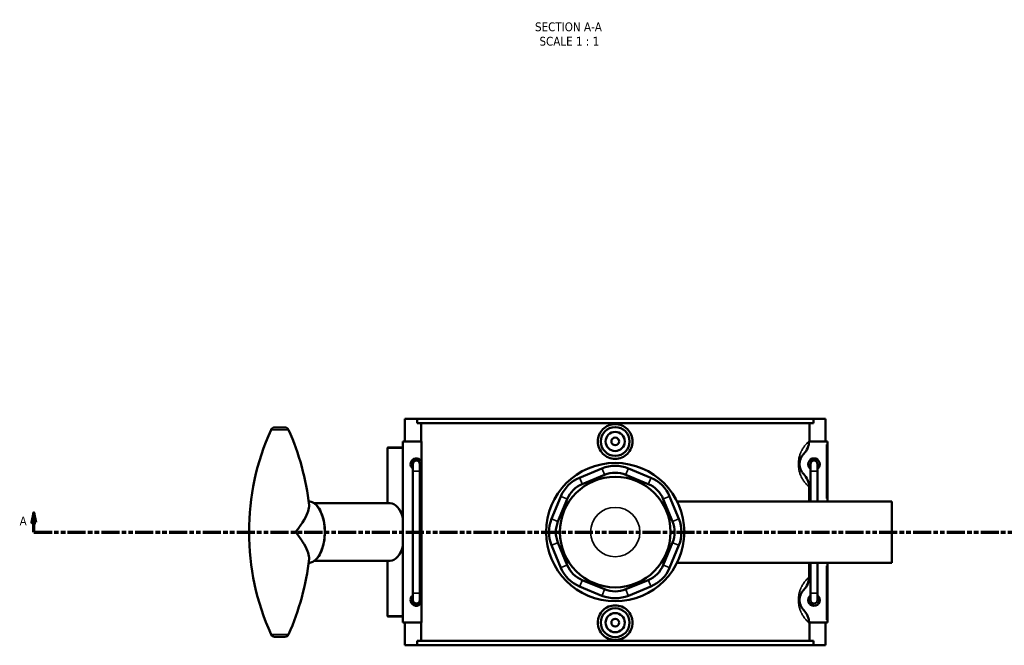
# Model space of a CAD drawing. Header units: millimetres. Extents: x 0 to 1104, y -8 to 1347.
# Tile 4 of 6: x 211 to 724, y 674 to 999. Entities that reach past the tile are written whole.
import ezdxf

# ---------------------------------------------------------------- set-up
doc = ezdxf.new("R2010")
doc.units = ezdxf.units.MM
doc.linetypes.add('DOUBLE_DASH_CHAIN', pattern=[1.2403, 0.6614, -0.0827, 0.1654, -0.0827, 0.1654, -0.0827])
for name, color, linetype, lineweight in [('Section Line (ANSI)', 7, 'DOUBLE_DASH_CHAIN', 70), ('Symbol (ANSI)', 7, 'Continuous', 25), ('Visible (ANSI)', 7, 'Continuous', 50), ('Visible Narrow (ANSI)', 7, 'Continuous', 35)]:
    doc.layers.add(name, color=color, linetype=linetype, lineweight=lineweight)
doc.styles.add('Label Text (ANSI)', font='tahoma.ttf')

# ---------------------------------------------------------------- blocks, each defined once
blk = doc.blocks.new('2dTransSection0')
at = {"layer": 'Section Line (ANSI)', "linetype": 'Continuous'}
for p, q in [((218.46, 742.58), (217.46, 737.58)), ((218.46, 737.58), (218.46, 742.58)), ((219.46, 737.58), (218.46, 742.58)), ((217.46, 737.58), (219.46, 737.58)), ((218.46, 732.58), (218.46, 737.58)), ((218.46, 732.58), (227.97, 732.58))]:
    blk.add_line(p, q, dxfattribs=at)
at = {"layer": 'Section Line (ANSI)', "linetype": 'DOUBLE_DASH_CHAIN', "ltscale": 14.196269}
blk.add_line((218.46, 732.58), (826.63, 732.58), dxfattribs=at)
at = {"layer": 'Section Line (ANSI)', "linetype": 'Continuous', "flags": 128}
blk.add_lwpolyline([(219.46, 737.58), (218.46, 742.58), (217.46, 737.58), (219.46, 737.58)], dxfattribs=at)
at = {"layer": 'Section Line (ANSI)'}
blk.add_solid([(219.46, 737.58), (218.46, 742.58), (217.46, 737.58), (219.46, 737.58)], dxfattribs=at)
at = {"layer": 'Section Line (ANSI)', "insert": (211.1, 736.08), "char_height": 4.57, "attachment_point": 7, "style": 'Label Text (ANSI)'}
blk.add_mtext('A', dxfattribs=at)

msp = doc.modelspace()

# ---------------------------------------------------------------- linework, layer by layer
at = {"layer": 'Visible (ANSI)'}
for p, q in [((411.676, 791.582), (417.998, 791.582)), ((411.676, 779.782), (411.676, 791.582)), ((417.998, 791.582), (624.355, 791.582)), ((417.998, 789.222), (417.998, 791.582)), ((624.355, 791.582), (624.355, 789.222)), ((624.355, 791.582), (630.676, 791.582)), ((630.676, 779.782), (630.676, 791.582)), ((343.816, 787.082), (349.246, 787.082)), ((624.355, 789.222), (417.998, 789.222)), ((420.08, 789.222), (420.08, 779.782)), ((622.273, 780.032), (622.273, 789.222)), ((420.258, 779.782), (410.676, 779.782)), ((410.676, 779.782), (410.676, 685.382)), ((420.258, 779.782), (420.258, 769.51)), ((622.094, 779.782), (631.176, 779.782)), ((631.176, 779.782), (631.676, 779.782)), ((631.676, 748.582), (631.676, 779.782)), ((402.876, 776.582), (402.676, 776.382)), ((410.676, 776.382), (402.676, 776.382)), ((402.676, 776.382), (402.676, 747.582)), ((402.876, 776.582), (410.676, 776.582)), ((420.258, 769.51), (420.258, 766.454)), ((624.676, 769.782), (622.276, 769.782)), ((415.876, 767.982), (415.876, 764.382)), ((415.876, 764.382), (415.876, 700.782)), ((419.476, 764.382), (419.476, 767.982)), ((419.476, 764.382), (419.476, 700.782)), ((420.258, 766.454), (420.258, 698.71)), ((514.288, 765.729), (502.609, 760.891)), ((539.744, 760.891), (528.064, 765.729)), ((622.276, 766.182), (622.876, 766.182)), ((622.876, 767.982), (622.876, 764.382)), ((622.876, 748.582), (622.876, 764.382)), ((626.476, 764.382), (626.476, 767.982)), ((626.476, 748.582), (626.476, 764.382)), ((503.986, 757.565), (515.665, 762.403)), ((526.687, 762.403), (538.366, 757.565)), ((622.094, 748.582), (622.094, 756.087)), ((492.867, 751.15), (488.029, 739.471)), ((491.355, 738.093), (496.193, 749.772)), ((546.159, 749.772), (550.997, 738.093)), ((554.323, 739.471), (549.485, 751.15)), ((553.425, 748.582), (665.176, 748.582)), ((665.176, 716.582), (665.176, 748.582)), ((403.961, 747.582), (364.513, 747.582)), ((409.151, 743.773), (408.603, 744.573)), ((488.029, 725.694), (492.867, 714.015)), ((496.193, 715.392), (491.355, 727.072)), ((550.997, 727.072), (546.159, 715.392)), ((549.485, 714.015), (554.323, 725.694)), ((409.151, 721.391), (408.603, 720.592)), ((403.961, 717.582), (364.513, 717.582)), ((402.676, 717.582), (402.676, 688.782)), ((553.425, 716.582), (665.176, 716.582)), ((622.094, 709.078), (622.094, 716.582)), ((622.876, 700.782), (622.876, 716.582)), ((626.476, 700.782), (626.476, 716.582)), ((631.676, 685.382), (631.676, 716.582)), ((515.665, 702.762), (503.986, 707.599)), ((538.366, 707.599), (526.687, 702.762)), ((502.609, 704.273), (514.288, 699.436)), ((528.064, 699.436), (539.744, 704.273)), ((415.876, 700.782), (415.876, 697.182)), ((419.476, 697.182), (419.476, 700.782)), ((420.258, 698.71), (420.258, 695.654)), ((622.876, 698.982), (622.276, 698.982)), ((622.876, 700.782), (622.876, 697.182)), ((626.476, 697.182), (626.476, 700.782)), ((420.258, 695.654), (420.258, 685.382)), ((622.276, 695.382), (624.676, 695.382)), ((402.676, 688.782), (410.676, 688.782)), ((402.876, 688.582), (402.676, 688.782)), ((410.676, 688.582), (402.876, 688.582)), ((410.676, 685.382), (420.258, 685.382)), ((411.676, 673.582), (411.676, 685.382)), ((420.08, 685.382), (420.08, 675.942)), ((631.176, 685.382), (622.094, 685.382)), ((622.273, 675.942), (622.273, 685.132)), ((630.676, 673.582), (630.676, 685.382)), ((631.676, 685.382), (631.176, 685.382)), ((343.816, 678.082), (349.246, 678.082)), ((417.998, 673.582), (411.676, 673.582)), ((624.355, 675.942), (417.998, 675.942)), ((417.998, 673.582), (417.998, 675.942)), ((417.998, 673.582), (624.355, 673.582)), ((624.355, 675.942), (624.355, 673.582)), ((630.676, 673.582), (624.355, 673.582))]:
    msp.add_line(p, q, dxfattribs=at)
for centre, radius in [((521.176, 779.782), 7.5), ((521.176, 779.782), 5), ((521.176, 779.782), 2), ((521.176, 732.582), 36), ((521.176, 732.582), 28.8), ((521.176, 685.382), 7.5), ((521.176, 685.382), 5), ((521.176, 685.382), 2)]:
    msp.add_circle(centre, radius, dxfattribs=at)
for centre, radius, start, end in [((460.292, 732.582), 129.76, 155.73702, 204.26298), ((343.816, 785.082), 2, 90, 155.73702), ((349.246, 785.082), 2, 24.26298, 90), ((232.771, 732.582), 129.76, 6.16701, 24.26298), ((417.676, 767.982), 3, 30.62098, 233.1301), ((417.676, 767.982), 1.8, 0, 180), ((624.676, 767.982), 3, 306.8699, 233.1301), ((624.676, 767.982), 1.8, 0, 180), ((417.676, 767.982), 3, 306.8699, 329.37902), ((521.176, 749.099), 18, 67.5, 112.5), ((509.497, 744.262), 18, 112.5, 157.5), ((521.176, 749.099), 14.4, 67.5, 112.5), ((532.855, 744.262), 18, 22.5, 67.5), ((509.497, 744.262), 14.4, 112.5, 157.5), ((532.855, 744.262), 14.4, 22.5, 67.5), ((504.659, 732.582), 18, 157.5, 202.5), ((537.693, 732.582), 18, 337.5, 22.5), ((504.659, 732.582), 14.4, 157.5, 202.5), ((537.693, 732.582), 14.4, 337.5, 22.5), ((232.771, 732.582), 129.76, 335.73702, 353.83299), ((509.497, 720.903), 18, 202.5, 247.5), ((509.497, 720.903), 14.4, 202.5, 247.5), ((532.855, 720.903), 14.4, 292.5, 337.5), ((532.855, 720.903), 18, 292.5, 337.5), ((521.176, 716.065), 14.4, 247.5, 292.5), ((417.676, 697.182), 3, 126.8699, 329.37902), ((417.676, 697.182), 3, 30.62098, 53.1301), ((521.176, 716.065), 18, 247.5, 292.5), ((624.676, 697.182), 3, 126.8699, 53.1301), ((417.676, 697.182), 1.8, 180, 0), ((624.676, 697.182), 1.8, 180, 0), ((343.816, 680.082), 2, 204.26298, 270), ((349.246, 680.082), 2, 270, 335.73702)]:
    msp.add_arc(centre, radius, start, end, dxfattribs=at)
for centre, major_axis, start_param, end_param in [((403.961, 732.582), (0, 15), 5.2297052, 6.2831853), ((404.819, 732.582), (0, 14), 5.3350069, 5.638608), ((403.961, 732.582), (0, -15), 0, 1.0534801), ((404.819, 732.582), (0, 14), 3.78617, 4.0897711)]:
    msp.add_ellipse(centre, major_axis=major_axis, ratio=0.5150381, start_param=start_param, end_param=end_param, dxfattribs=at)
for points, knots in [([(530.233, 779.782), (530.233, 778.646), (530.005, 777.435), (529.077, 775.21), (528.378, 774.195), (526.769, 772.596), (525.751, 771.903), (523.522, 770.986), (522.311, 770.76), (520.041, 770.76), (518.83, 770.986), (516.601, 771.903), (515.584, 772.596), (513.974, 774.195), (513.275, 775.21), (512.347, 777.435), (512.119, 778.646), (512.119, 780.919), (512.347, 782.13), (513.275, 784.355), (513.974, 785.369), (515.584, 786.969), (516.601, 787.661), (518.83, 788.579), (520.041, 788.805), (522.311, 788.805), (523.522, 788.579), (525.751, 787.661), (526.769, 786.969), (528.378, 785.369), (529.077, 784.355), (530.005, 782.13), (530.233, 780.919), (530.233, 779.782)], [0, 0, 0, 0, 0.3408608, 0.3408608, 0.6817217, 0.6817217, 1.0222791, 1.0222791, 1.3628365, 1.3628365, 1.703394, 1.703394, 2.0439514, 2.0439514, 2.3848122, 2.3848122, 2.7256731, 2.7256731, 3.0665339, 3.0665339, 3.4073947, 3.4073947, 3.7479522, 3.7479522, 4.0885096, 4.0885096, 4.429067, 4.429067, 4.7696244, 4.7696244, 5.1104853, 5.1104853, 5.4513461, 5.4513461, 5.4513461, 5.4513461]), ([(619.337, 773.249), (620.238, 774.163), (620.952, 775.247), (621.854, 777.503), (622.082, 778.637), (622.094, 779.782)], [-0.73817224, -0.73817224, -0.73817224, -0.73817224, -0.35351076, -0.35351076, -0.00958313, -0.00958313, -0.00958313, -0.00958313]), ([(415.676, 767.982), (415.676, 768.234), (415.726, 768.502), (415.931, 768.994), (416.084, 769.219), (416.439, 769.574), (416.664, 769.728), (417.157, 769.932), (417.425, 769.982), (417.928, 769.982), (418.196, 769.932), (418.688, 769.728), (418.913, 769.574), (419.268, 769.219), (419.422, 768.994), (419.626, 768.502), (419.676, 768.234), (419.676, 767.731), (419.626, 767.463), (419.509, 767.181), (419.493, 767.145), (419.476, 767.111)], [0, 0, 0, 0, 0.07543428, 0.07543428, 0.15086857, 0.15086857, 0.22630203, 0.22630203, 0.3017355, 0.3017355, 0.37716897, 0.37716897, 0.45260243, 0.45260243, 0.52803672, 0.52803672, 0.603471, 0.603471, 0.67890529, 0.67890529, 0.68986716, 0.68986716, 0.68986716, 0.68986716]), ([(619.337, 762.715), (619.258, 762.796), (619.173, 762.885), (618.946, 763.138), (618.798, 763.317), (618.492, 763.732), (618.336, 763.963), (618.055, 764.45), (617.932, 764.688), (617.732, 765.142), (617.654, 765.339), (617.501, 765.785), (617.427, 766.038), (617.321, 766.502), (617.283, 766.701), (617.222, 767.127), (617.199, 767.353), (617.18, 767.716), (617.176, 767.849), (617.176, 767.982), (617.176, 768.115), (617.18, 768.249), (617.199, 768.611), (617.222, 768.838), (617.283, 769.263), (617.321, 769.463), (617.427, 769.927), (617.501, 770.18), (617.654, 770.626), (617.732, 770.823), (617.932, 771.277), (618.055, 771.514), (618.336, 772.001), (618.492, 772.233), (618.798, 772.647), (618.946, 772.826), (619.173, 773.08), (619.258, 773.169), (619.337, 773.249)], [1.0206647, 1.0206647, 1.0206647, 1.0206647, 1.2904419, 1.2904419, 1.7059812, 1.7059812, 2.0962843, 2.0962843, 2.3965175, 2.3965175, 2.5969182, 2.5969182, 2.8121683, 2.8121683, 2.9603134, 2.9603134, 3.1142784, 3.1142784, 3.2021486, 3.2021486, 3.2021486, 3.2900187, 3.2900187, 3.4439837, 3.4439837, 3.5921288, 3.5921288, 3.8073789, 3.8073789, 4.0077796, 4.0077796, 4.3080128, 4.3080128, 4.6983159, 4.6983159, 5.1138553, 5.1138553, 5.3836324, 5.3836324, 5.3836324, 5.3836324]), ([(415.876, 767.111), (415.859, 767.145), (415.843, 767.181), (415.726, 767.463), (415.676, 767.731), (415.676, 767.982)], [1.120545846, 1.120545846, 1.120545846, 1.120545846, 1.131507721, 1.131507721, 1.206942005, 1.206942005, 1.206942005, 1.206942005]), ([(622.094, 756.087), (622.094, 756.71), (622.03, 757.332), (621.779, 758.55), (621.593, 759.143), (620.876, 760.832), (620.191, 761.85), (619.337, 762.715)], [-0.73784936, -0.73784936, -0.73784936, -0.73784936, -0.55065602, -0.55065602, -0.36468798, -0.36468798, 0, 0, 0, 0]), ([(361.541, 748.582), (362.418, 748.581), (363.291, 748.324), (364.974, 747.332), (365.778, 746.569), (367.239, 744.595), (367.889, 743.365), (368.947, 740.585), (369.356, 739.036), (369.895, 735.778), (370.026, 734.071), (370.002, 730.666), (369.847, 728.969), (369.265, 725.749), (368.838, 724.226), (367.745, 721.504), (367.079, 720.305), (365.559, 718.361), (364.705, 717.614), (363.066, 716.778), (362.304, 716.584), (361.541, 716.582)], [3.1426382, 3.1426382, 3.1426382, 3.1426382, 3.4364989, 3.4364989, 3.7495187, 3.7495187, 4.0757855, 4.0757855, 4.401673, 4.401673, 4.7260447, 4.7260447, 5.0499261, 5.0499261, 5.374387, 5.374387, 5.7004139, 5.7004139, 6.0263857, 6.0263857, 6.2821397, 6.2821397, 6.2821397, 6.2821397]), ([(361.78, 746.522), (361.801, 746.326), (361.808, 746.119), (361.77, 744.935), (361.47, 743.782), (360.374, 741.009), (359.477, 739.328), (357.354, 735.972), (356.135, 734.282), (354.782, 732.595), (354.777, 732.588), (354.772, 732.582)], [3.8626919, 3.8626919, 3.8626919, 3.8626919, 3.995697, 3.995697, 4.5893001, 4.5893001, 5.3184937, 5.3184937, 6.0094269, 6.0094269, 6.0119346, 6.0119346, 6.0119346, 6.0119346]), ([(354.772, 732.582), (354.777, 732.576), (354.782, 732.57), (356.135, 730.883), (357.354, 729.193), (359.477, 725.837), (360.374, 724.156), (361.47, 721.383), (361.77, 720.229), (361.808, 719.046), (361.801, 718.839), (361.78, 718.643)], [-0.0025077, -0.0025077, -0.0025077, -0.0025077, 0, 0, 0.6909332, 0.6909332, 1.4201268, 1.4201268, 2.0137299, 2.0137299, 2.146735, 2.146735, 2.146735, 2.146735]), ([(619.337, 702.449), (620.238, 703.363), (620.952, 704.447), (621.866, 706.733), (622.094, 707.9), (622.094, 709.078)], [-0.73817224, -0.73817224, -0.73817224, -0.73817224, -0.35351076, -0.35351076, 0, 0, 0, 0]), ([(619.337, 691.915), (619.258, 691.996), (619.173, 692.085), (618.946, 692.338), (618.798, 692.517), (618.492, 692.932), (618.336, 693.163), (618.055, 693.65), (617.932, 693.888), (617.732, 694.342), (617.654, 694.539), (617.501, 694.985), (617.427, 695.238), (617.321, 695.702), (617.283, 695.901), (617.222, 696.327), (617.199, 696.553), (617.18, 696.916), (617.176, 697.049), (617.176, 697.182), (617.176, 697.315), (617.18, 697.449), (617.199, 697.811), (617.222, 698.038), (617.283, 698.463), (617.321, 698.663), (617.427, 699.127), (617.501, 699.38), (617.654, 699.826), (617.732, 700.023), (617.932, 700.477), (618.055, 700.714), (618.336, 701.201), (618.492, 701.433), (618.798, 701.847), (618.946, 702.026), (619.173, 702.28), (619.258, 702.369), (619.337, 702.449)], [1.0206234, 1.0206234, 1.0206234, 1.0206234, 1.2904003, 1.2904003, 1.7059402, 1.7059402, 2.0962432, 2.0962432, 2.3964763, 2.3964763, 2.596877, 2.596877, 2.812127, 2.812127, 2.9602721, 2.9602721, 3.1142371, 3.1142371, 3.2021072, 3.2021072, 3.2021072, 3.2899774, 3.2899774, 3.4439424, 3.4439424, 3.5920874, 3.5920874, 3.8073375, 3.8073375, 4.0077382, 4.0077382, 4.3079712, 4.3079712, 4.6982743, 4.6982743, 5.1138142, 5.1138142, 5.3835911, 5.3835911, 5.3835911, 5.3835911]), ([(415.676, 697.182), (415.676, 697.434), (415.726, 697.702), (415.843, 697.984), (415.859, 698.019), (415.876, 698.054)], [0, 0, 0, 0, 0.075434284, 0.075434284, 0.086396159, 0.086396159, 0.086396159, 0.086396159]), ([(419.476, 698.054), (419.493, 698.019), (419.509, 697.984), (419.626, 697.702), (419.676, 697.434), (419.676, 696.931), (419.626, 696.663), (419.422, 696.17), (419.268, 695.946), (418.913, 695.591), (418.688, 695.437), (418.196, 695.233), (417.928, 695.182), (417.425, 695.182), (417.157, 695.233), (416.664, 695.437), (416.439, 695.591), (416.084, 695.946), (415.931, 696.17), (415.726, 696.663), (415.676, 696.931), (415.676, 697.182)], [0.51707484, 0.51707484, 0.51707484, 0.51707484, 0.52803672, 0.52803672, 0.603471, 0.603471, 0.67890529, 0.67890529, 0.75433957, 0.75433957, 0.82977304, 0.82977304, 0.9052065, 0.9052065, 0.98063997, 0.98063997, 1.05607344, 1.05607344, 1.13150772, 1.13150772, 1.20694201, 1.20694201, 1.20694201, 1.20694201]), ([(530.233, 685.382), (530.233, 684.246), (530.005, 683.035), (529.077, 680.81), (528.378, 679.795), (526.769, 678.196), (525.751, 677.503), (523.522, 676.586), (522.311, 676.36), (520.041, 676.36), (518.83, 676.586), (516.601, 677.503), (515.584, 678.196), (513.974, 679.795), (513.275, 680.81), (512.347, 683.035), (512.119, 684.246), (512.119, 685.382), (512.119, 686.519), (512.347, 687.73), (513.275, 689.955), (513.974, 690.969), (515.584, 692.569), (516.601, 693.261), (518.83, 694.179), (520.041, 694.405), (522.311, 694.405), (523.522, 694.179), (525.751, 693.261), (526.769, 692.569), (528.378, 690.969), (529.077, 689.955), (530.005, 687.73), (530.233, 686.519), (530.233, 685.382)], [2.7256731, 2.7256731, 2.7256731, 2.7256731, 3.0665339, 3.0665339, 3.4073947, 3.4073947, 3.7479522, 3.7479522, 4.0885096, 4.0885096, 4.429067, 4.429067, 4.7696244, 4.7696244, 5.1104853, 5.1104853, 5.4513461, 5.4513461, 5.4513461, 5.792207, 5.792207, 6.1330678, 6.1330678, 6.4736252, 6.4736252, 6.8141826, 6.8141826, 7.1547401, 7.1547401, 7.4952975, 7.4952975, 7.8361583, 7.8361583, 8.1770192, 8.1770192, 8.1770192, 8.1770192]), ([(622.094, 685.382), (622.088, 685.974), (622.024, 686.563), (621.779, 687.75), (621.593, 688.343), (620.876, 690.032), (620.191, 691.05), (619.337, 691.915)], [-0.7282625, -0.7282625, -0.7282625, -0.7282625, -0.55065602, -0.55065602, -0.36468798, -0.36468798, 0, 0, 0, 0])]:
    msp.add_open_spline(points, degree=3, knots=knots, dxfattribs=at)
for points in [[(622.273, 780.032), (622.273, 779.949), (622.271, 779.866), (622.269, 779.782)], [(622.269, 685.382), (622.271, 685.299), (622.273, 685.216), (622.273, 685.132)]]:
    msp.add_open_spline(points, degree=3, dxfattribs=at)
at = {"layer": 'Visible Narrow (ANSI)'}
for p, q in [((342.049, 785.904), (351.013, 785.904)), ((631.176, 778.222), (631.176, 750.142)), ((415.898, 764.382), (419.454, 764.382)), ((515.597, 762.569), (514.357, 765.563)), ((526.756, 762.569), (527.996, 765.563)), ((626.454, 764.382), (622.898, 764.382)), ((502.677, 760.725), (503.917, 757.732)), ((538.435, 757.732), (539.675, 760.725)), ((496.027, 749.841), (493.033, 751.081)), ((546.326, 749.841), (549.319, 751.081)), ((491.189, 738.162), (488.196, 739.402)), ((551.163, 738.162), (554.157, 739.402)), ((491.189, 727.003), (488.196, 725.763)), ((551.163, 727.003), (554.157, 725.763)), ((496.027, 715.324), (493.033, 714.084)), ((546.326, 715.324), (549.319, 714.084)), ((631.176, 715.022), (631.176, 686.942)), ((503.917, 707.433), (502.677, 704.44)), ((515.597, 702.595), (514.357, 699.602)), ((526.756, 702.595), (527.996, 699.602)), ((538.435, 707.433), (539.675, 704.44)), ((415.898, 700.782), (419.454, 700.782)), ((626.454, 700.782), (622.898, 700.782)), ((342.049, 679.26), (351.013, 679.26))]:
    msp.add_line(p, q, dxfattribs=at)
msp.add_circle((521.176, 732.582), 12.849, dxfattribs=at)
msp.add_ellipse((361.532, 732.582), major_axis=(0, 16), ratio=0.5150381, start_param=3.2996948, end_param=6.1250832, dxfattribs=at)
for points, knots in [([(622.273, 780.032), (621.945, 779.753), (621.566, 779.41), (620.811, 778.639), (620.452, 778.246), (619.714, 777.334), (619.338, 776.824), (618.662, 775.753), (618.364, 775.23), (617.882, 774.232), (617.693, 773.798), (617.325, 772.816), (617.147, 772.261), (616.891, 771.24), (616.8, 770.801), (616.652, 769.864), (616.597, 769.366), (616.55, 768.568), (616.541, 768.275), (616.541, 767.982), (616.541, 767.689), (616.55, 767.397), (616.597, 766.599), (616.652, 766.1), (616.8, 765.164), (616.891, 764.725), (617.147, 763.704), (617.325, 763.148), (617.693, 762.166), (617.882, 761.733), (618.364, 760.735), (618.662, 760.212), (619.338, 759.14), (619.714, 758.631), (620.452, 757.719), (620.811, 757.326), (621.491, 756.631), (621.81, 756.336), (622.094, 756.087)], [-5.6456785, -5.6456785, -5.6456785, -5.6456785, -5.1138553, -5.1138553, -4.6983159, -4.6983159, -4.3080128, -4.3080128, -4.0077796, -4.0077796, -3.8073789, -3.8073789, -3.5921288, -3.5921288, -3.4439837, -3.4439837, -3.2900187, -3.2900187, -3.2021486, -3.2021486, -3.2021486, -3.1142784, -3.1142784, -2.9603134, -2.9603134, -2.8121683, -2.8121683, -2.5969182, -2.5969182, -2.3965175, -2.3965175, -2.0962843, -2.0962843, -1.7059812, -1.7059812, -1.2904419, -1.2904419, -0.8525619, -0.8525619, -0.8525619, -0.8525619]), ([(622.094, 709.078), (621.81, 708.829), (621.491, 708.534), (620.811, 707.839), (620.452, 707.446), (619.714, 706.534), (619.338, 706.024), (618.662, 704.953), (618.364, 704.43), (617.882, 703.432), (617.693, 702.998), (617.325, 702.016), (617.147, 701.461), (616.891, 700.44), (616.8, 700.001), (616.652, 699.064), (616.597, 698.566), (616.55, 697.768), (616.541, 697.475), (616.541, 697.182), (616.541, 696.889), (616.55, 696.597), (616.597, 695.799), (616.652, 695.3), (616.8, 694.364), (616.891, 693.925), (617.147, 692.904), (617.325, 692.348), (617.693, 691.366), (617.882, 690.933), (618.364, 689.935), (618.662, 689.412), (619.338, 688.34), (619.714, 687.831), (620.452, 686.919), (620.811, 686.526), (621.566, 685.754), (621.945, 685.412), (622.273, 685.132)], [-5.5516939, -5.5516939, -5.5516939, -5.5516939, -5.1138142, -5.1138142, -4.6982743, -4.6982743, -4.3079712, -4.3079712, -4.0077382, -4.0077382, -3.8073375, -3.8073375, -3.5920874, -3.5920874, -3.4439424, -3.4439424, -3.2899774, -3.2899774, -3.2021072, -3.2021072, -3.2021072, -3.1142371, -3.1142371, -2.9602721, -2.9602721, -2.812127, -2.812127, -2.596877, -2.596877, -2.3964763, -2.3964763, -2.0962432, -2.0962432, -1.7059402, -1.7059402, -1.2904003, -1.2904003, -0.7585773, -0.7585773, -0.7585773, -0.7585773])]:
    msp.add_open_spline(points, degree=3, knots=knots, dxfattribs=at)

# ---------------------------------------------------------------- block references
at = {"layer": 'Section Line (ANSI)'}
msp.add_blockref('2dTransSection0', (0, 0), dxfattribs=at)

# ---------------------------------------------------------------- texts
at = {"layer": 'Symbol (ANSI)', "char_height": 4.572, "attachment_point": 7, "style": 'Label Text (ANSI)'}
for s, insert in [('SECTION A-A', (479.429, 993.402)), ('SCALE 1 : 1', (481.749, 985.889))]:
    msp.add_mtext(s, dxfattribs=dict(at, insert=insert))

doc.saveas('drawing.dxf')
